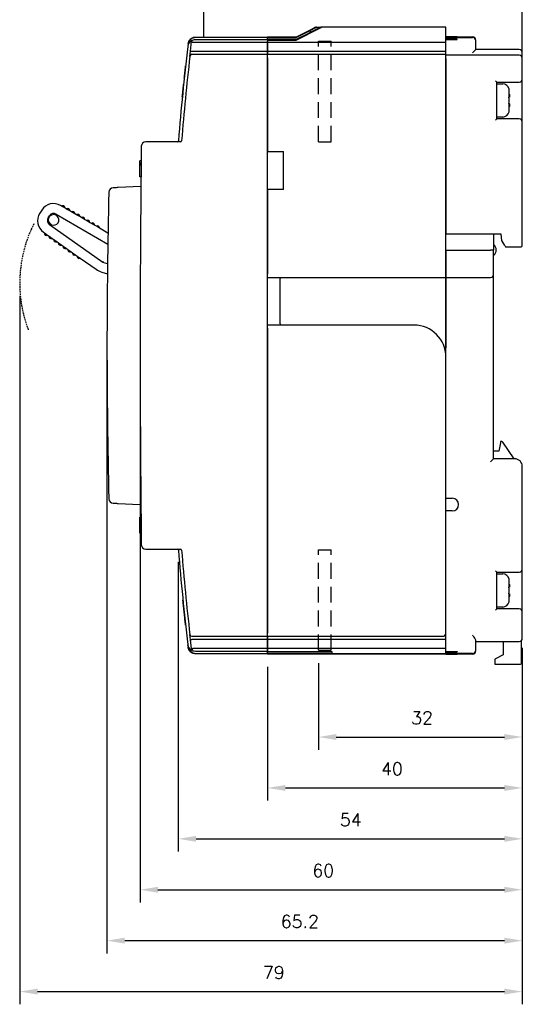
# Model space of a CAD drawing. Extents: x -417 to 993, y -1918 to 617.
# Tile 23 of 25: x 634 to 713, y 379 to 534. Entities that reach past the tile are written whole.
import ezdxf

# ---------------------------------------------------------------- set-up
doc = ezdxf.new("R2010")
doc.units = 0
doc.header["$MEASUREMENT"] = 0
doc.linetypes.add('HIDDEN', pattern=[0.375, 0.25, -0.125])
doc.layers.get('0').update_dxf_attribs({"linetype": 'CONTINUOUS'})
doc.layers.add('Busbar', color=5, linetype='HIDDEN')
doc.layers.add('di', color=3, linetype='CONTINUOUS')
doc.styles.add('KIM', font='ROMANS.shx', dxfattribs={"height": 5, "bigfont": 'GSG1.shx'})
doc.styles.get("Standard").update_dxf_attribs({"font": 'romans.shx', "height": 2, "bigfont": 'hgs.shx'})
doc.dimstyles.new('STANDARD$0', dxfattribs={"dimtxt": 5, "dimasz": 5, "dimexe": 1, "dimexo": 2, "dimgap": 2, "dimtad": 1, "dimdec": 4, "dimzin": 12, "dimdsep": 46, "dimtxsty": 'KIM', "dimcen": -1, "dimdle": 0.1, "dimadec": 0, "dimazin": 0, "dimtfac": 1, "dimtdec": 4, "dimtmove": 0, "dimatfit": 3, "dimfxl": 0, "dimtolj": 1, "dimtzin": 0, "dimarcsym": 0})

# ---------------------------------------------------------------- blocks, each defined once
blk = doc.blocks.new('*D1075')
at = {"layer": 'di'}
for p, q in [((713.24, 435.39), (713.24, 419.37)), ((681.24, 432.99), (681.24, 419.37)), ((684.04, 421.37), (710.44, 421.37))]:
    blk.add_line(p, q, dxfattribs=at)
for points in [[(684.04, 421.83), (684.04, 420.9), (681.24, 421.37)], [(710.44, 421.83), (710.44, 420.9), (713.24, 421.37)]]:
    blk.add_solid(points, dxfattribs=at)
at = {"layer": 'di', "insert": (697.5, 424.37), "char_height": 2, "attachment_point": 5}
blk.add_mtext('\\A1;32', dxfattribs=at)
blk = doc.blocks.new('*D1076')
at = {"layer": 'di'}
for p, q in [((659.24, 448.89), (659.24, 403.37)), ((713.24, 434.89), (713.24, 403.37)), ((662.04, 405.37), (710.44, 405.37))]:
    blk.add_line(p, q, dxfattribs=at)
for points in [[(662.04, 405.83), (662.04, 404.9), (659.24, 405.37)], [(710.44, 405.83), (710.44, 404.9), (713.24, 405.37)]]:
    blk.add_solid(points, dxfattribs=at)
at = {"layer": 'di', "insert": (686.31, 408.37), "char_height": 2, "attachment_point": 5}
blk.add_mtext('\\A1;54', dxfattribs=at)
blk = doc.blocks.new('*D1077')
at = {"layer": 'di'}
for p, q in [((648.04, 480.89), (648.04, 387.37)), ((713.24, 434.39), (713.24, 387.37)), ((650.84, 389.37), (710.44, 389.37))]:
    blk.add_line(p, q, dxfattribs=at)
for points in [[(650.84, 389.83), (650.84, 388.9), (648.04, 389.37)], [(710.44, 389.83), (710.44, 388.9), (713.24, 389.37)]]:
    blk.add_solid(points, dxfattribs=at)
at = {"layer": 'di', "insert": (678.32, 392.37), "char_height": 2, "attachment_point": 5}
blk.add_mtext('\\A1;65.2', dxfattribs=at)
blk = doc.blocks.new('*D1078')
at = {"layer": 'di'}
for p, q in [((653.24, 480.89), (653.24, 395.37)), ((713.24, 433.89), (713.24, 395.37)), ((656.04, 397.37), (710.44, 397.37))]:
    blk.add_line(p, q, dxfattribs=at)
for points in [[(656.04, 397.83), (656.04, 396.9), (653.24, 397.37)], [(710.44, 397.83), (710.44, 396.9), (713.24, 397.37)]]:
    blk.add_solid(points, dxfattribs=at)
at = {"layer": 'di', "insert": (681.99, 400.37), "char_height": 2, "attachment_point": 5}
blk.add_mtext('\\A1;60', dxfattribs=at)
blk = doc.blocks.new('*D1079')
at = {"layer": 'di'}
for p, q in [((673.24, 432.41), (673.24, 411.37)), ((713.24, 432.41), (713.24, 411.37)), ((676.04, 413.37), (710.44, 413.37))]:
    blk.add_line(p, q, dxfattribs=at)
for points in [[(676.04, 413.83), (676.04, 412.9), (673.24, 413.37)], [(710.44, 413.83), (710.44, 412.9), (713.24, 413.37)]]:
    blk.add_solid(points, dxfattribs=at)
at = {"layer": 'di', "insert": (692.78, 416.37), "char_height": 2, "attachment_point": 5}
blk.add_mtext('\\A1;40', dxfattribs=at)
blk = doc.blocks.new('*D1080')
at = {"layer": 'di'}
for p, q in [((634.34, 490.69), (634.34, 379.37)), ((713.24, 427.91), (713.24, 379.37)), ((637.14, 381.37), (710.44, 381.37))]:
    blk.add_line(p, q, dxfattribs=at)
for points in [[(637.14, 381.83), (637.14, 380.9), (634.34, 381.37)], [(710.44, 381.83), (710.44, 380.9), (713.24, 381.37)]]:
    blk.add_solid(points, dxfattribs=at)
at = {"layer": 'di', "insert": (674.23, 384.37), "char_height": 2, "attachment_point": 5}
blk.add_mtext('\\A1;79', dxfattribs=at)

msp = doc.modelspace()

# ---------------------------------------------------------------- linework, layer by layer
for p, q in [((680.48, 532.694), (677.74, 531.324)), ((677.74, 531.345), (680.438, 532.694)), ((679.94, 532.466), (677.74, 531.366)), ((677.74, 531.292), (679.94, 532.392)), ((677.742, 530.894), (681.34, 532.694)), ((681.587, 532.894), (679.94, 532.07)), ((679.94, 532.391), (680.946, 532.894)), ((680.795, 532.894), (679.94, 532.466)), ((679.94, 532.466), (679.94, 532.466)), ((679.94, 532.392), (679.94, 532.391)), ((679.94, 532.391), (679.94, 532.07)), ((680.946, 532.894), (681.536, 532.894)), ((701.24, 532.894), (681.729, 532.894)), ((701.24, 532.694), (701.24, 532.894)), ((701.24, 530.494), (701.24, 532.694)), ((661.146, 529.158), (661.333, 530.732)), ((661.389, 531.198), (661.389, 531.198)), ((661.924, 530.978), (673.24, 530.978)), ((661.924, 530.978), (661.924, 530.978)), ((661.964, 531.322), (673.24, 531.322)), ((661.97, 531.368), (673.24, 531.368)), ((670.24, 530.958), (673.24, 530.958)), ((670.24, 530.937), (670.24, 530.958)), ((673.24, 530.937), (670.24, 530.937)), ((677.74, 531.366), (673.24, 531.366)), ((673.24, 531.366), (673.24, 531.345)), ((677.74, 531.345), (673.24, 531.345)), ((673.24, 531.345), (673.24, 531.324)), ((677.74, 531.324), (673.24, 531.324)), ((673.24, 531.324), (673.24, 531.292)), ((673.24, 531.322), (673.24, 531.287)), ((673.24, 531.292), (677.74, 531.292)), ((673.24, 531.087), (673.24, 531.287)), ((673.24, 530.978), (673.24, 531.087)), ((673.24, 530.978), (673.24, 530.958)), ((673.24, 530.978), (673.24, 530.978)), ((677.741, 530.968), (673.24, 530.968)), ((673.24, 530.968), (673.24, 530.894)), ((673.24, 530.894), (677.742, 530.894)), ((673.24, 530.894), (673.24, 530.494)), ((673.24, 530.494), (673.24, 530.699)), ((679.94, 532.07), (679.94, 532.067)), ((701.24, 531.393), (702.34, 531.393)), ((702.34, 531.392), (701.24, 531.392)), ((701.24, 531.388), (702.34, 531.388)), ((702.54, 531.382), (701.24, 531.382)), ((701.24, 531.374), (702.54, 531.374)), ((701.24, 531.304), (705.44, 531.304)), ((702.34, 531.265), (701.24, 531.265)), ((701.24, 531.241), (702.34, 531.241)), ((702.34, 531.217), (701.24, 531.217)), ((701.24, 531.189), (702.34, 531.189)), ((702.34, 531.161), (701.24, 531.161)), ((701.24, 531.13), (702.34, 531.13)), ((702.34, 531.098), (701.24, 531.098)), ((701.24, 531.062), (702.34, 531.062)), ((702.54, 531.027), (701.24, 531.027)), ((701.24, 530.987), (702.54, 530.987)), ((703.04, 531.394), (705.44, 531.394)), ((703.04, 531.394), (703.04, 531.394)), ((703.04, 531.39), (703.04, 531.39)), ((703.04, 531.377), (703.04, 531.38)), ((703.04, 531.252), (703.04, 531.255)), ((703.04, 531.202), (703.04, 531.205)), ((703.04, 531.144), (703.04, 531.148)), ((703.04, 531.078), (703.04, 531.083)), ((703.04, 531), (703.04, 531.015)), ((705.94, 530.854), (705.94, 530.894)), ((705.94, 530.804), (705.94, 530.854)), ((705.94, 530.408), (705.94, 530.804)), ((660.769, 530.229), (660.732, 529.918)), ((660.778, 530.303), (660.77, 530.243)), ((661.05, 528.328), (661.146, 529.158)), ((673.24, 530.494), (661.515, 530.494)), ((673.24, 529.094), (673.24, 530.494)), ((701.24, 530.494), (673.24, 530.494)), ((673.24, 530.494), (673.24, 529.094)), ((701.24, 529.094), (701.24, 530.494)), ((705.44, 528.894), (705.94, 529.394)), ((705.94, 529.394), (705.94, 530.408)), ((712.74, 529.394), (705.94, 529.394)), ((661.34, 529.094), (661.349, 529.094)), ((673.24, 529.094), (661.349, 529.094)), ((673.24, 528.594), (661.751, 528.594)), ((673.24, 528.594), (673.24, 529.094)), ((701.24, 529.094), (673.24, 529.094)), ((673.24, 529.094), (673.24, 528.594)), ((673.24, 528.294), (673.24, 528.594)), ((701.24, 528.594), (673.24, 528.594)), ((673.24, 437.494), (673.24, 528.294)), ((673.24, 528.094), (673.24, 513.394)), ((701.24, 528.594), (701.24, 529.094)), ((701.24, 528.094), (701.24, 528.594)), ((712.74, 528.494), (701.24, 528.494)), ((701.24, 494.094), (701.24, 528.094)), ((701.24, 527.994), (701.24, 500.394)), ((713.24, 528.694), (713.24, 528.894)), ((713.24, 527.994), (713.24, 528.694)), ((713.24, 524.794), (713.24, 527.994)), ((713.24, 517.994), (713.24, 524.794)), ((709.24, 524.294), (709.04, 524.494)), ((709.24, 518.494), (709.24, 524.294)), ((709.24, 524.294), (712.74, 524.294)), ((709.24, 523.994), (710.182, 523.994)), ((711.145, 523.194), (711.162, 523.194)), ((711.181, 521.894), (711.181, 522.964)), ((711.181, 519.824), (711.181, 520.894)), ((709.04, 518.294), (709.24, 518.494)), ((710.182, 518.794), (709.24, 518.794)), ((712.74, 518.494), (709.24, 518.494)), ((713.24, 498.594), (713.24, 517.994)), ((659.557, 514.894), (654.129, 514.894)), ((673.24, 513.394), (675.74, 513.394)), ((675.74, 507.394), (675.74, 513.394)), ((653.176, 509.458), (653.195, 511.245)), ((653.395, 511.253), (653.195, 511.253)), ((653.397, 511.413), (653.197, 511.413)), ((653.398, 511.528), (653.198, 511.528)), ((653.201, 511.798), (653.202, 511.894)), ((653.402, 511.894), (653.202, 511.894)), ((653.175, 509.394), (653.176, 509.458)), ((653.375, 509.394), (653.175, 509.394)), ((653.376, 509.458), (653.176, 509.458)), ((653.36, 507.894), (649.795, 507.707)), ((675.74, 507.394), (673.24, 507.394)), ((673.24, 507.394), (673.24, 494.094)), ((640.924, 504.79), (640.753, 504.89)), ((640.924, 504.79), (640.974, 504.819)), ((641.423, 504.5), (640.924, 504.79)), ((641.423, 504.558), (641.423, 504.5)), ((641.702, 504.338), (641.423, 504.5)), ((637.795, 504.177), (637.477, 503.682)), ((638.791, 502.953), (639.005, 503.286)), ((640.081, 503.545), (648.167, 498.84)), ((641.702, 504.338), (641.752, 504.366)), ((642.201, 504.047), (641.702, 504.338)), ((642.201, 504.105), (642.201, 504.047)), ((642.48, 503.885), (642.201, 504.047)), ((642.48, 503.885), (642.53, 503.914)), ((642.979, 503.595), (642.48, 503.885)), ((642.979, 503.652), (642.979, 503.595)), ((643.258, 503.432), (642.979, 503.595)), ((643.258, 503.432), (643.308, 503.461)), ((643.757, 503.142), (643.258, 503.432)), ((643.757, 503.2), (643.757, 503.142)), ((644.036, 502.98), (643.757, 503.142)), ((644.036, 502.98), (644.086, 503.008)), ((644.535, 502.689), (644.036, 502.98)), ((647.402, 495.943), (639.003, 501.867)), ((644.535, 502.747), (644.535, 502.689)), ((644.814, 502.527), (644.535, 502.689)), ((644.814, 502.527), (644.864, 502.556)), ((645.313, 502.237), (644.814, 502.527)), ((645.313, 502.294), (645.313, 502.237)), ((645.591, 502.074), (645.313, 502.237)), ((645.591, 502.074), (645.642, 502.103)), ((646.09, 501.784), (645.591, 502.074)), ((646.091, 501.842), (646.09, 501.784)), ((646.369, 501.622), (646.09, 501.784)), ((646.369, 501.622), (646.419, 501.65)), ((646.868, 501.331), (646.369, 501.622)), ((646.868, 501.389), (646.868, 501.331)), ((648.196, 500.559), (646.868, 501.331)), ((638.061, 500.696), (638.223, 500.582)), ((638.217, 500.524), (638.223, 500.582)), ((638.223, 500.582), (638.694, 500.249)), ((638.694, 500.249), (638.642, 500.225)), ((638.694, 500.249), (638.958, 500.063)), ((638.953, 500.006), (638.958, 500.063)), ((638.958, 500.063), (639.43, 499.73)), ((709.94, 500.394), (701.24, 500.394)), ((708.74, 500.394), (708.74, 497.894)), ((710.04, 499.394), (709.94, 500.394)), ((639.43, 499.73), (639.378, 499.706)), ((639.43, 499.73), (639.694, 499.544)), ((639.688, 499.487), (639.694, 499.544)), ((639.694, 499.544), (640.165, 499.211)), ((640.165, 499.211), (640.113, 499.187)), ((640.165, 499.211), (640.429, 499.026)), ((640.424, 498.968), (640.429, 499.026)), ((640.429, 499.026), (640.901, 498.693)), ((640.901, 498.693), (640.848, 498.669)), ((640.901, 498.693), (641.165, 498.507)), ((641.159, 498.449), (641.165, 498.507)), ((641.165, 498.507), (641.636, 498.174)), ((710.502, 498.594), (710.04, 499.394)), ((710.502, 498.594), (710.618, 498.394)), ((710.618, 498.394), (712.74, 498.394)), ((712.74, 498.394), (713.04, 498.394)), ((641.636, 498.174), (641.584, 498.15)), ((641.636, 498.174), (641.9, 497.988)), ((641.895, 497.931), (641.9, 497.988)), ((641.9, 497.988), (642.372, 497.655)), ((642.372, 497.655), (642.319, 497.631)), ((642.372, 497.655), (642.635, 497.469)), ((642.63, 497.412), (642.635, 497.469)), ((642.635, 497.469), (643.107, 497.137)), ((643.107, 497.137), (643.055, 497.112)), ((643.107, 497.137), (643.371, 496.951)), ((643.366, 496.893), (643.371, 496.951)), ((643.371, 496.951), (643.843, 496.618)), ((701.24, 497.894), (708.24, 497.894)), ((701.24, 497.894), (701.24, 494.094)), ((708.74, 497.894), (708.24, 497.894)), ((708.74, 494.094), (708.74, 497.894)), ((643.843, 496.618), (643.79, 496.594)), ((643.843, 496.618), (646.332, 494.862)), ((647.402, 495.943), (647.489, 496.126)), ((648.123, 495.734), (647.402, 495.943)), ((647.224, 494.433), (648.104, 494.177)), ((673.24, 493.594), (701.24, 493.594)), ((675.24, 493.594), (675.24, 493.394)), ((701.24, 494.094), (701.24, 493.594)), ((701.24, 493.594), (701.24, 494.094)), ((701.24, 493.594), (708.24, 493.594)), ((701.24, 493.594), (701.24, 493.394)), ((701.24, 493.394), (701.24, 493.594)), ((708.74, 493.394), (708.74, 494.094)), ((675.24, 486.294), (675.24, 493.394)), ((701.24, 481.094), (701.24, 493.394)), ((701.24, 493.394), (701.24, 482.522)), ((708.74, 465.094), (708.74, 493.394)), ((696.24, 486.094), (673.24, 486.094)), ((675.24, 486.294), (675.24, 486.094)), ((673.24, 485.594), (673.24, 437.694)), ((701.24, 437.694), (701.24, 481.094)), ((709.8, 467.594), (709.54, 466.294)), ((709.84, 467.794), (709.8, 467.594)), ((710.033, 467.794), (709.84, 467.794)), ((711.94, 465.094), (710.2, 467.705)), ((709.54, 466.294), (708.74, 466.294)), ((708.24, 464.594), (708.74, 465.094)), ((712.04, 465.094), (708.74, 465.094)), ((713.24, 447.794), (713.24, 463.894)), ((649.795, 458.081), (653.173, 457.904)), ((701.24, 458.894), (702.24, 458.894)), ((702.24, 456.894), (701.24, 456.894)), ((653.38, 455.958), (653.18, 455.958)), ((653.38, 455.894), (653.18, 455.894)), ((653.181, 455.798), (653.18, 455.894)), ((653.383, 455.685), (653.183, 455.685)), ((653.389, 455.092), (653.189, 455.092)), ((653.191, 454.905), (653.189, 455.057)), ((653.389, 455.055), (653.189, 455.055)), ((653.191, 454.877), (653.189, 455.055)), ((653.391, 454.877), (653.191, 454.877)), ((653.193, 454.681), (653.191, 454.877)), ((653.195, 454.532), (653.192, 454.779)), ((653.196, 454.419), (653.193, 454.681)), ((653.198, 454.28), (653.195, 454.532)), ((653.201, 454.01), (653.196, 454.419)), ((653.204, 453.685), (653.2, 454.067)), ((653.204, 453.688), (653.2, 454.025)), ((653.401, 454.01), (653.201, 454.01)), ((653.406, 453.529), (653.206, 453.529)), ((653.407, 453.458), (653.207, 453.458)), ((653.208, 453.394), (653.207, 453.458)), ((653.408, 453.394), (653.208, 453.394)), ((653.408, 453.33), (653.208, 453.33)), ((654.129, 450.894), (659.557, 450.894)), ((709.24, 447.294), (709.04, 447.494)), ((709.24, 441.494), (709.24, 447.294)), ((709.24, 447.294), (712.74, 447.294)), ((713.24, 440.994), (713.24, 447.794)), ((709.24, 446.994), (710.182, 446.994)), ((711.145, 446.194), (711.162, 446.194)), ((711.181, 444.894), (711.181, 445.964)), ((711.181, 442.824), (711.181, 443.894)), ((709.04, 441.294), (709.24, 441.494)), ((710.182, 441.794), (709.24, 441.794)), ((712.74, 441.494), (709.24, 441.494)), ((713.24, 437.394), (713.24, 440.994)), ((661.146, 436.63), (661.05, 437.46)), ((661.312, 435.229), (661.146, 436.63)), ((661.349, 436.694), (661.34, 436.693)), ((673.24, 436.694), (661.349, 436.694)), ((661.751, 437.194), (673.24, 437.194)), ((673.24, 437.194), (673.24, 437.494)), ((673.24, 437.194), (673.24, 436.694)), ((673.24, 437.194), (700.74, 437.194)), ((673.24, 436.694), (673.24, 437.194)), ((673.24, 436.694), (673.24, 435.294)), ((701.24, 436.694), (673.24, 436.694)), ((673.24, 435.294), (673.24, 436.694)), ((701.24, 436.694), (701.24, 437.694)), ((701.24, 436.694), (701.24, 437.694)), ((701.24, 435.294), (701.24, 436.694)), ((705.94, 435.38), (705.94, 436.528)), ((705.94, 436.394), (712.74, 436.394)), ((710.24, 436.394), (710.24, 434.294)), ((713.14, 432.994), (713.14, 436.594)), ((713.24, 436.894), (713.24, 437.394)), ((660.732, 435.869), (660.769, 435.558)), ((660.77, 435.545), (660.778, 435.484)), ((661.335, 435.038), (661.335, 435.038)), ((661.505, 435.293), (661.515, 435.294)), ((673.24, 435.294), (661.515, 435.294)), ((673.24, 434.81), (661.924, 434.81)), ((661.924, 434.81), (661.924, 434.81)), ((673.24, 435.294), (673.24, 435.088)), ((701.24, 435.294), (673.24, 435.294)), ((673.24, 435.088), (673.24, 435.294)), ((673.24, 434.888), (673.24, 435.088)), ((673.24, 435.088), (673.24, 434.888)), ((673.24, 434.81), (673.24, 434.888)), ((673.24, 434.888), (673.24, 434.817)), ((673.24, 434.817), (683.34, 434.817)), ((673.24, 434.81), (673.24, 434.81)), ((673.24, 434.7), (673.24, 434.81)), ((683.34, 434.817), (683.34, 434.496)), ((701.24, 435.088), (701.24, 435.294)), ((701.24, 434.888), (701.24, 435.088)), ((701.24, 434.466), (701.24, 434.888)), ((701.24, 434.793), (702.54, 434.793)), ((703.04, 434.781), (703.04, 434.766)), ((705.94, 434.982), (705.94, 435.38)), ((705.94, 434.933), (705.94, 434.982)), ((705.94, 434.894), (705.94, 434.933)), ((661.389, 434.59), (661.389, 434.59)), ((673.24, 434.466), (661.964, 434.466)), ((673.24, 434.419), (661.97, 434.419)), ((673.24, 434.5), (673.24, 434.7)), ((673.24, 434.466), (673.24, 434.5)), ((683.34, 434.496), (673.24, 434.496)), ((673.24, 434.496), (673.24, 434.466)), ((673.24, 434.441), (673.24, 434.466)), ((701.24, 434.466), (673.24, 434.466)), ((673.24, 434.466), (673.24, 434.441)), ((673.24, 434.419), (673.24, 434.441)), ((673.24, 434.441), (673.24, 434.421)), ((673.24, 434.421), (683.34, 434.421)), ((683.34, 434.421), (683.34, 434.394)), ((701.24, 434.394), (683.34, 434.394)), ((702.54, 434.754), (701.24, 434.754)), ((701.24, 434.72), (702.34, 434.72)), ((702.34, 434.684), (701.24, 434.684)), ((701.24, 434.653), (702.34, 434.653)), ((702.34, 434.622), (701.24, 434.622)), ((701.24, 434.595), (702.34, 434.595)), ((702.34, 434.567), (701.24, 434.567)), ((701.24, 434.544), (702.34, 434.544)), ((702.34, 434.52), (701.24, 434.52)), ((705.44, 434.482), (701.24, 434.482)), ((701.24, 434.441), (701.24, 434.466)), ((701.24, 434.394), (701.24, 434.441)), ((701.24, 434.413), (702.54, 434.413)), ((702.54, 434.405), (701.24, 434.405)), ((701.24, 434.4), (702.34, 434.4)), ((702.34, 434.396), (701.24, 434.396)), ((701.24, 434.394), (702.34, 434.394)), ((703.04, 434.704), (703.04, 434.7)), ((703.04, 434.639), (703.04, 434.636)), ((703.04, 434.583), (703.04, 434.579)), ((703.04, 434.533), (703.04, 434.53)), ((703.04, 434.41), (703.04, 434.407)), ((703.04, 434.398), (703.04, 434.397)), ((705.44, 434.394), (703.04, 434.394)), ((703.04, 434.394), (703.04, 434.394)), ((710.24, 434.294), (708.94, 433.594)), ((708.94, 433.594), (708.94, 432.994)), ((708.94, 432.994), (708.94, 432.794)), ((708.94, 432.794), (712.94, 432.794))]:
    msp.add_line(p, q)
at = {"linetype": 'HIDDEN', "ltscale": 10}
for p, q in [((681.24, 514.894), (681.24, 530.694)), ((681.24, 530.694), (683.24, 530.694)), ((683.24, 514.894), (683.24, 530.694)), ((681.24, 514.894), (683.24, 514.894)), ((681.24, 434.994), (681.24, 450.794)), ((681.24, 450.794), (683.24, 450.794)), ((683.24, 434.994), (683.24, 450.794)), ((681.24, 434.994), (683.24, 434.994))]:
    msp.add_line(p, q, dxfattribs=at)
at = {"flags": 128}
for points in [[(679.94, 532.067), (679.77, 531.982), (677.741, 530.968)], [(653.195, 511.253), (653.195, 511.273), (653.195, 511.293), (653.195, 511.313), (653.196, 511.333), (653.196, 511.353), (653.196, 511.373), (653.196, 511.393), (653.197, 511.413)], [(653.2, 454.067), (653.2, 454.091), (653.199, 454.115), (653.199, 454.139), (653.199, 454.163), (653.199, 454.187), (653.198, 454.211), (653.198, 454.235), (653.198, 454.259)], [(653.207, 453.458), (653.206, 453.534), (653.205, 453.61), (653.204, 453.686), (653.203, 453.762), (653.203, 453.838), (653.202, 453.915), (653.201, 453.991), (653.2, 454.067)], [(653.207, 453.458), (653.206, 453.498), (653.206, 453.529)], [(661.312, 435.229), (661.315, 435.205), (661.318, 435.181), (661.32, 435.157), (661.323, 435.133), (661.326, 435.109), (661.329, 435.085), (661.332, 435.061), (661.335, 435.038)]]:
    msp.add_lwpolyline(points, dxfattribs=at)
for centre, radius, start, end in [((705.44, 530.894), 0.5, 360, 90), ((705.44, 530.804), 0.5, 0.00203, 90.00203), ((1057.958, 482.894), 400, 173.25264, 175.38501), ((712.74, 528.894), 0.5, 0, 90), ((1057.958, 482.894), 399.5, 173.46977, 175.37922), ((661.348, 528.294), 0.3, 90, 173.46977), ((662.24, 528.394), 1, 160.54212, 169.27927), ((712.74, 527.994), 0.5, 0, 90), ((712.74, 524.794), 0.5, 270, 0), ((710.182, 522.994), 1, 11.5457, 90), ((710.182, 519.794), 1, 270, 348.4624), ((712.74, 517.994), 0.5, 0, 90), ((3253.24, 482.894), 2600, 179.310045, 180.689955), ((654.129, 514.194), 0.7, 90, 179.31004), ((659.056, 515.094), 0.2, 270, 355.38501), ((659.557, 515.094), 0.2, 270, 355.37922), ((649.03, 506.966), 0.7, 93, 178.61995), ((1648.24, 482.894), 1000.2, 178.619947, 181.380053), ((639.646, 502.989), 2.2, 59.80354, 147.30354), ((641.123, 504.559), 0.3, 359.80354, 119.80354), ((641.901, 504.106), 0.3, 359.80354, 119.80354), ((639.329, 502.494), 2.2, 147.30354, 234.80354), ((639.465, 502.52), 0.8, 147.30354, 234.80354), ((639.656, 502.633), 0.825, 163.11483, 228.3151), ((639.656, 502.633), 0.825, 131.49225, 163.11483), ((639.679, 502.854), 0.8, 59.80354, 147.30354), ((639.656, 502.633), 0.825, 66.29198, 131.49225), ((639.656, 502.633), 0.825, 248.24479, 46.3623), ((639.656, 502.633), 0.825, 46.3623, 66.29198), ((642.679, 503.653), 0.3, 359.80354, 119.80354), ((643.457, 503.201), 0.3, 359.80354, 119.80354), ((644.235, 502.748), 0.3, 359.80354, 119.80354), ((639.656, 502.633), 0.825, 228.3151, 248.24479), ((645.013, 502.295), 0.3, 359.80354, 119.80354), ((645.791, 501.843), 0.3, 359.80354, 119.80354), ((646.568, 501.39), 0.3, 359.80354, 119.80354), ((638.516, 500.497), 0.3, 174.80354, 294.80354), ((639.252, 499.978), 0.3, 174.80354, 294.80354), ((639.987, 499.46), 0.3, 174.80354, 294.80354), ((640.723, 498.941), 0.3, 174.80354, 294.80354), ((641.458, 498.422), 0.3, 174.80354, 294.80354), ((708.14, 497.894), 1, 306.8699, 53.1301), ((713.04, 498.594), 0.2, 270, 0), ((642.194, 497.903), 0.3, 174.80354, 294.80354), ((642.929, 497.385), 0.3, 174.80354, 294.80354), ((643.664, 496.866), 0.3, 174.80354, 294.80354), ((648.061, 497.314), 3, 234.80354, 253.80354), ((708.24, 494.094), 0.5, 270, 0), ((696.24, 481.094), 5, 0, 90), ((710.033, 467.594), 0.2, 33.69007, 90), ((712.04, 463.894), 1.2, 0, 90), ((649.03, 458.822), 0.7, 181.38005, 267), ((702.24, 457.894), 1, 270, 90), ((653.162, 457.704), 0.2, 0.55507, 87), ((654.129, 451.594), 0.7, 180.68996, 270), ((659.056, 450.694), 0.2, 4.61499, 90), ((1057.958, 482.894), 400, 184.61499, 186.74736), ((659.557, 450.694), 0.2, 4.62078, 90), ((1057.958, 482.894), 399.5, 184.62078, 186.53023), ((712.74, 447.794), 0.5, 270, 0), ((710.182, 445.994), 1, 11.5457, 90), ((710.182, 442.794), 1, 270, 348.4624), ((712.74, 440.994), 0.5, 0, 90), ((661.348, 437.494), 0.3, 186.53023, 270), ((700.74, 437.694), 0.5, 270, 0), ((712.74, 436.894), 0.5, 270, 0), ((705.44, 434.982), 0.5, 269.99804, 359.99804), ((705.44, 434.894), 0.5, 270, 0), ((712.94, 432.994), 0.2, 270, 0)]:
    msp.add_arc(centre, radius, start, end)
for points, knots in [([(680.835, 532.894), (680.834, 532.893), (680.832, 532.892), (680.811, 532.881), (680.76, 532.855), (680.635, 532.792), (680.518, 532.734), (680.438, 532.694)], [0, 0, 0, 0, 0.0617393, 0.1374187, 0.2571421, 0.490086, 1, 1, 1, 1]), ([(680.48, 532.694), (680.574, 532.741), (680.689, 532.798), (680.809, 532.858), (680.852, 532.878), (680.876, 532.89), (680.883, 532.894), (680.884, 532.894), (680.884, 532.894)], [0, 0, 0, 0, 0.5878361, 0.7186584, 0.8502202, 0.9230325, 0.9850937, 1, 1, 1, 1]), ([(680.946, 532.894), (680.928, 532.894), (680.907, 532.894), (680.888, 532.894), (680.884, 532.894)], [0, 0, 0, 0, 0.8027997, 1, 1, 1, 1]), ([(681.729, 532.894), (681.729, 532.893), (681.728, 532.892), (681.712, 532.883), (681.673, 532.863), (681.577, 532.813), (681.458, 532.753), (681.368, 532.708), (681.34, 532.694)], [0, 0, 0, 0, 0.0609964, 0.1217096, 0.2257811, 0.4178916, 0.8209328, 1, 1, 1, 1]), ([(681.729, 532.894), (681.693, 532.894), (681.645, 532.894), (681.599, 532.894), (681.587, 532.894)], [0, 0, 0, 0, 0.7388273, 1, 1, 1, 1]), ([(661.339, 530.787), (661.333, 530.784), (661.213, 530.719), (661.028, 530.575), (660.854, 530.316), (660.764, 530.096), (660.74, 529.96), (660.729, 529.89)], [0, 0, 0, 0, 0.0226075, 0.4218194, 0.6727189, 0.832206, 1, 1, 1, 1]), ([(661.96, 531.287), (661.825, 531.274), (661.556, 531.247), (661.196, 531.041), (660.924, 530.736), (660.801, 530.443), (660.775, 530.27), (660.769, 530.229)], [0, 0, 0, 0, 0.2322286, 0.4644554, 0.6966909, 0.9289436, 1, 1, 1, 1]), ([(660.77, 530.243), (660.783, 530.314), (660.809, 530.468), (660.917, 530.713), (661.107, 530.973), (661.285, 531.092), (661.384, 531.158)], [0, 0, 0, 0, 0.1697584, 0.3677023, 0.647795, 1, 1, 1, 1]), ([(661.39, 531.209), (661.288, 531.142), (661.109, 531.025), (660.921, 530.765), (660.816, 530.526), (660.79, 530.374), (660.778, 530.303)], [0, 0, 0, 0, 0.3634057, 0.6362018, 0.8312721, 1, 1, 1, 1]), ([(660.822, 530.223), (660.829, 530.251), (660.871, 530.409), (661.072, 530.647), (661.4, 530.884), (661.707, 530.971), (661.882, 530.976), (661.924, 530.978)], [0, 0, 0, 0, 0.0604778, 0.3446124, 0.6287148, 0.9127394, 1, 1, 1, 1]), ([(661.321, 531.158), (661.366, 531.192), (661.518, 531.308), (661.755, 531.36), (661.929, 531.367), (661.97, 531.368)], [0, 0, 0, 0, 0.2428148, 0.8229984, 1, 1, 1, 1]), ([(661.335, 530.75), (661.335, 530.748), (661.334, 530.745), (661.333, 530.735), (661.333, 530.732)], [0, 0, 0, 0, 0.7773711, 1, 1, 1, 1]), ([(661.418, 530.567), (661.409, 530.583), (661.388, 530.616), (661.357, 530.661), (661.335, 530.702), (661.333, 530.722), (661.333, 530.732)], [0, 0, 0, 0, 0.2267651, 0.487635, 0.7437451, 1, 1, 1, 1]), ([(661.339, 530.787), (661.339, 530.783), (661.337, 530.771), (661.336, 530.758), (661.335, 530.75)], [0, 0, 0, 0, 0.3483758, 1, 1, 1, 1]), ([(661.386, 531.173), (661.446, 531.203), (661.626, 531.293), (661.829, 531.31), (661.964, 531.322)], [0, 0, 0, 0, 0.3299839, 1, 1, 1, 1]), ([(661.39, 531.209), (661.39, 531.208), (661.39, 531.204), (661.389, 531.2), (661.389, 531.198)], [0, 0, 0, 0, 0.3531161, 1, 1, 1, 1]), ([(677.74, 531.366), (677.74, 531.363), (677.74, 531.356), (677.74, 531.349), (677.74, 531.345)], [0, 0, 0, 0, 0.482143, 1, 1, 1, 1]), ([(677.74, 531.324), (677.74, 531.319), (677.74, 531.309), (677.74, 531.298), (677.74, 531.292)], [0, 0, 0, 0, 0.5178574, 1, 1, 1, 1]), ([(677.741, 530.968), (677.741, 530.956), (677.742, 530.932), (677.742, 530.907), (677.742, 530.894)], [0, 0, 0, 0, 0.4821433, 1, 1, 1, 1]), ([(702.34, 531.393), (702.394, 531.393), (702.527, 531.393), (702.725, 531.394), (702.901, 531.394), (703.018, 531.394), (703.033, 531.394), (703.04, 531.394)], [0, 0, 0, 0, 0.148064, 0.3627469, 0.5774299, 0.792113, 1, 1, 1, 1]), ([(703.04, 531.39), (703.032, 531.39), (703.017, 531.391), (702.896, 531.391), (702.719, 531.391), (702.522, 531.392), (702.392, 531.392), (702.34, 531.392)], [0, 0, 0, 0, 0.2146945, 0.429389, 0.6440831, 0.8587768, 1, 1, 1, 1]), ([(702.34, 531.388), (702.394, 531.388), (702.527, 531.388), (702.725, 531.388), (702.901, 531.388), (703.018, 531.389), (703.033, 531.389), (703.04, 531.39)], [0, 0, 0, 0, 0.1480637, 0.3627453, 0.5774275, 0.7921105, 1, 1, 1, 1]), ([(703.04, 531.255), (703.032, 531.256), (703.017, 531.259), (702.896, 531.262), (702.719, 531.264), (702.522, 531.265), (702.392, 531.265), (702.34, 531.265)], [0, 0, 0, 0, 0.2147226, 0.4294456, 0.6441573, 0.8588473, 1, 1, 1, 1]), ([(702.34, 531.241), (702.394, 531.241), (702.527, 531.242), (702.725, 531.243), (702.901, 531.245), (703.018, 531.249), (703.033, 531.251), (703.04, 531.252)], [0, 0, 0, 0, 0.1480499, 0.3626953, 0.5773519, 0.7920315, 1, 1, 1, 1]), ([(703.04, 531.205), (703.032, 531.207), (703.017, 531.209), (702.896, 531.213), (702.719, 531.216), (702.522, 531.217), (702.392, 531.217), (702.34, 531.217)], [0, 0, 0, 0, 0.2147331, 0.4294667, 0.6441851, 0.8588737, 1, 1, 1, 1]), ([(702.34, 531.189), (702.394, 531.189), (702.527, 531.19), (702.725, 531.191), (702.901, 531.194), (703.018, 531.198), (703.033, 531.2), (703.04, 531.202)], [0, 0, 0, 0, 0.1480446, 0.3626771, 0.5773246, 0.7920028, 1, 1, 1, 1]), ([(703.04, 531.148), (703.032, 531.149), (703.017, 531.152), (702.896, 531.157), (702.719, 531.16), (702.522, 531.161), (702.392, 531.161), (702.34, 531.161)], [0, 0, 0, 0, 0.2147452, 0.429491, 0.6442171, 0.8589043, 1, 1, 1, 1]), ([(702.34, 531.13), (702.394, 531.13), (702.527, 531.13), (702.725, 531.132), (702.901, 531.135), (703.018, 531.139), (703.033, 531.142), (703.04, 531.144)], [0, 0, 0, 0, 0.1480386, 0.3626562, 0.5772932, 0.7919698, 1, 1, 1, 1]), ([(703.04, 531.083), (703.032, 531.084), (703.017, 531.088), (702.896, 531.093), (702.719, 531.096), (702.522, 531.098), (702.392, 531.098), (702.34, 531.098)], [0, 0, 0, 0, 0.2147589, 0.4295187, 0.6442535, 0.8589391, 1, 1, 1, 1]), ([(702.34, 531.062), (702.394, 531.062), (702.527, 531.063), (702.725, 531.065), (702.901, 531.068), (703.018, 531.073), (703.033, 531.077), (703.04, 531.078)], [0, 0, 0, 0, 0.1480317, 0.3626326, 0.5772576, 0.7919325, 1, 1, 1, 1]), ([(703.04, 531.38), (703.035, 531.38), (703.024, 531.381), (702.937, 531.381), (702.81, 531.382), (702.67, 531.382), (702.577, 531.382), (702.54, 531.382)], [0, 0, 0, 0, 0.2146966, 0.4293933, 0.6440887, 0.8587821, 1, 1, 1, 1]), ([(702.54, 531.374), (702.579, 531.374), (702.674, 531.374), (702.815, 531.375), (702.941, 531.375), (703.024, 531.376), (703.035, 531.377), (703.04, 531.377)], [0, 0, 0, 0, 0.1480625, 0.3627408, 0.5774206, 0.7921033, 1, 1, 1, 1]), ([(703.04, 531.015), (703.035, 531.016), (703.024, 531.019), (702.937, 531.023), (702.81, 531.025), (702.67, 531.027), (702.577, 531.027), (702.54, 531.027)], [0, 0, 0, 0, 0.2147736, 0.4295482, 0.6442929, 0.858977, 1, 1, 1, 1]), ([(702.54, 530.987), (702.579, 530.988), (702.673, 530.988), (702.815, 530.989), (702.941, 530.992), (703.024, 530.996), (703.035, 530.999), (703.04, 531)], [0, 0, 0, 0, 0.14802301, 0.36260492, 0.57721633, 0.79188876, 1, 1, 1, 1]), ([(660.732, 529.918), (660.731, 529.914), (660.73, 529.905), (660.729, 529.896), (660.729, 529.89)], [0, 0, 0, 0, 0.4452082, 1, 1, 1, 1]), ([(660.77, 530.243), (660.77, 530.24), (660.77, 530.236), (660.769, 530.231), (660.769, 530.229)], [0, 0, 0, 0, 0.5180533, 1, 1, 1, 1]), ([(660.778, 530.311), (660.778, 530.31), (660.778, 530.307), (660.778, 530.305), (660.778, 530.303)], [0, 0, 0, 0, 0.4635879, 1, 1, 1, 1]), ([(661.34, 529.094), (661.318, 529.097), (661.274, 529.103), (661.216, 529.117), (661.172, 529.132), (661.15, 529.146), (661.146, 529.154), (661.146, 529.158), (661.146, 529.158)], [0, 0, 0, 0, 0.2092835, 0.4185016, 0.6295928, 0.8447335, 0.9856967, 1, 1, 1, 1]), ([(661.515, 530.494), (661.506, 530.495), (661.487, 530.497), (661.458, 530.514), (661.435, 530.539), (661.423, 530.559), (661.418, 530.567)], [0, 0, 0, 0, 0.2155838, 0.4303557, 0.7854406, 1, 1, 1, 1]), ([(661.751, 528.594), (661.705, 528.594), (661.614, 528.594), (661.493, 528.594), (661.402, 528.594), (661.355, 528.594), (661.35, 528.594), (661.348, 528.594)], [0, 0, 0, 0, 0.21645326, 0.43292877, 0.64875439, 0.86323869, 1, 1, 1, 1]), ([(660.169, 524.894), (660.17, 524.901), (660.193, 525.117), (660.239, 525.547), (660.31, 526.209), (660.356, 526.624), (660.38, 526.849)], [0, 0, 0, 0, 0.0108037, 0.3154704, 0.6289536, 1, 1, 1, 1]), ([(659.868, 521.939), (659.897, 522.231), (659.958, 522.844), (660.028, 523.534), (660.065, 523.894)], [0, 0, 0, 0, 0.4776733, 1, 1, 1, 1]), ([(711.181, 522.964), (711.178, 522.997), (711.173, 523.075), (711.155, 523.15), (711.145, 523.194)], [0, 0, 0, 0, 0.4282062, 1, 1, 1, 1]), ([(711.206, 522.394), (711.205, 522.418), (711.197, 522.608), (711.188, 522.798), (711.181, 522.964)], [0, 0, 0, 0, 0.1288879, 1, 1, 1, 1]), ([(711.145, 521.894), (711.155, 521.894), (711.173, 521.894), (711.178, 521.894), (711.181, 521.894)], [0, 0, 0, 0, 0.5717938, 1, 1, 1, 1]), ([(711.206, 522.394), (711.208, 522.338), (711.213, 522.225), (711.216, 522.075), (711.215, 521.962), (711.211, 521.902), (711.207, 521.896), (711.206, 521.894)], [0, 0, 0, 0, 0.2146123, 0.4292387, 0.6435135, 0.8575757, 1, 1, 1, 1]), ([(711.181, 520.894), (711.178, 520.894), (711.173, 520.894), (711.155, 520.894), (711.145, 520.894)], [0, 0, 0, 0, 0.4282062, 1, 1, 1, 1]), ([(711.181, 519.824), (711.188, 519.989), (711.197, 520.179), (711.205, 520.369), (711.206, 520.394)], [0, 0, 0, 0, 0.8711121, 1, 1, 1, 1]), ([(711.206, 520.894), (711.208, 520.888), (711.213, 520.877), (711.216, 520.791), (711.215, 520.664), (711.211, 520.524), (711.207, 520.431), (711.206, 520.394)], [0, 0, 0, 0, 0.2146123, 0.4292387, 0.6435135, 0.8575757, 1, 1, 1, 1]), ([(711.145, 519.594), (711.157, 519.647), (711.175, 519.723), (711.179, 519.801), (711.181, 519.824)], [0, 0, 0, 0, 0.7068398, 1, 1, 1, 1]), ([(711.162, 519.594), (711.162, 519.594), (711.167, 519.594), (711.156, 519.594), (711.145, 519.594)], [0, 0, 0, 0, 0.0012843, 1, 1, 1, 1]), ([(653.187, 510.495), (653.187, 510.516), (653.187, 510.558), (653.188, 510.606), (653.188, 510.611), (653.188, 510.615)], [0, 0, 0, 0, 0.2486725, 0.49772454, 1, 1, 1, 1]), ([(653.19, 510.768), (653.19, 510.772), (653.19, 510.778), (653.19, 510.827), (653.191, 510.869), (653.191, 510.89)], [0, 0, 0, 0, 0.500518, 0.750129, 1, 1, 1, 1]), ([(653.191, 510.89), (653.191, 510.914), (653.192, 510.961), (653.193, 511.052), (653.193, 511.121), (653.194, 511.157)], [0, 0, 0, 0, 0.3246344, 0.6481432, 1, 1, 1, 1]), ([(653.194, 511.157), (653.195, 511.256), (653.197, 511.455), (653.199, 511.619), (653.2, 511.701)], [0, 0, 0, 0, 0.50248522, 1, 1, 1, 1]), ([(653.197, 511.413), (653.197, 511.414), (653.197, 511.417), (653.197, 511.491), (653.198, 511.528)], [0, 0, 0, 0, 0.503515, 1, 1, 1, 1]), ([(653.198, 511.528), (653.198, 511.552), (653.199, 511.598), (653.2, 511.722), (653.201, 511.825), (653.202, 511.894)], [0, 0, 0, 0, 0.24987643, 0.49942749, 1, 1, 1, 1]), ([(653.177, 509.6), (653.178, 509.639), (653.179, 509.719), (653.18, 509.907), (653.182, 510.06), (653.183, 510.163)], [0, 0, 0, 0, 0.2489192, 0.4975442, 1, 1, 1, 1]), ([(653.183, 510.189), (653.184, 510.269), (653.186, 510.388), (653.187, 510.515), (653.187, 510.556), (653.187, 510.564)], [0, 0, 0, 0, 0.6184923, 0.9263921, 1, 1, 1, 1]), ([(653.183, 510.122), (653.183, 510.192), (653.185, 510.295), (653.186, 510.422), (653.186, 510.47), (653.187, 510.495)], [0, 0, 0, 0, 0.5001703, 0.7493721, 1, 1, 1, 1]), ([(649.795, 507.707), (649.735, 507.704), (649.585, 507.696), (649.36, 507.684), (649.157, 507.673), (649.02, 507.666), (649.002, 507.665), (648.993, 507.665)], [0, 0, 0, 0, 0.1432281, 0.3580055, 0.572188, 0.7860891, 1, 1, 1, 1]), ([(701.24, 481.094), (701.24, 481.098), (701.24, 481.439), (701.24, 481.912), (701.24, 482.388), (701.24, 482.522)], [0, 0, 0, 0, 0.0097941, 0.7224743, 1, 1, 1, 1]), ([(648.993, 458.123), (648.997, 458.122), (649.007, 458.122), (649.102, 458.117), (649.283, 458.107), (649.524, 458.095), (649.704, 458.085), (649.795, 458.081)], [0, 0, 0, 0, 0.1392208, 0.3538243, 0.5690276, 0.7845188, 1, 1, 1, 1]), ([(653.183, 455.685), (653.182, 455.719), (653.181, 455.786), (653.181, 455.877), (653.18, 455.887), (653.18, 455.894)], [0, 0, 0, 0, 0.2494802, 0.4984705, 1, 1, 1, 1]), ([(653.189, 455.092), (653.188, 455.199), (653.186, 455.357), (653.184, 455.559), (653.183, 455.643), (653.183, 455.685)], [0, 0, 0, 0, 0.5010755, 0.7503152, 1, 1, 1, 1]), ([(653.206, 453.529), (653.205, 453.615), (653.203, 453.786), (653.201, 453.936), (653.201, 454.01)], [0, 0, 0, 0, 0.502014, 1, 1, 1, 1]), ([(711.181, 445.964), (711.178, 445.997), (711.173, 446.075), (711.155, 446.15), (711.145, 446.194)], [0, 0, 0, 0, 0.4282062, 1, 1, 1, 1]), ([(711.206, 445.394), (711.205, 445.418), (711.197, 445.608), (711.188, 445.798), (711.181, 445.964)], [0, 0, 0, 0, 0.1288879, 1, 1, 1, 1]), ([(711.145, 444.894), (711.155, 444.894), (711.173, 444.894), (711.178, 444.894), (711.181, 444.894)], [0, 0, 0, 0, 0.5717938, 1, 1, 1, 1]), ([(711.206, 445.394), (711.208, 445.338), (711.213, 445.225), (711.216, 445.075), (711.215, 444.962), (711.211, 444.902), (711.207, 444.896), (711.206, 444.894)], [0, 0, 0, 0, 0.2146123, 0.4292387, 0.6435135, 0.8575757, 1, 1, 1, 1]), ([(660.38, 438.939), (660.366, 439.072), (660.331, 439.389), (660.271, 439.936), (660.204, 440.562), (660.137, 441.198), (660.055, 441.99), (660.001, 442.515), (659.968, 442.849)], [0, 0, 0, 0, 0.1115918, 0.2657105, 0.4198305, 0.5745487, 0.7292654, 1, 1, 1, 1]), ([(711.181, 443.894), (711.178, 443.894), (711.173, 443.894), (711.155, 443.894), (711.145, 443.894)], [0, 0, 0, 0, 0.4282062, 1, 1, 1, 1]), ([(711.145, 442.594), (711.157, 442.647), (711.175, 442.723), (711.179, 442.801), (711.181, 442.824)], [0, 0, 0, 0, 0.7068398, 1, 1, 1, 1]), ([(711.162, 442.594), (711.162, 442.594), (711.167, 442.594), (711.156, 442.594), (711.145, 442.594)], [0, 0, 0, 0, 0.0012843, 1, 1, 1, 1]), ([(711.181, 442.824), (711.188, 442.989), (711.197, 443.179), (711.205, 443.369), (711.206, 443.394)], [0, 0, 0, 0, 0.8711121, 1, 1, 1, 1]), ([(711.206, 443.894), (711.208, 443.888), (711.213, 443.877), (711.216, 443.791), (711.215, 443.664), (711.211, 443.524), (711.207, 443.431), (711.206, 443.394)], [0, 0, 0, 0, 0.2146123, 0.4292387, 0.6435135, 0.8575757, 1, 1, 1, 1]), ([(661.146, 436.63), (661.146, 436.63), (661.146, 436.633), (661.15, 436.641), (661.172, 436.655), (661.216, 436.671), (661.274, 436.684), (661.318, 436.69), (661.34, 436.693)], [0, 0, 0, 0, 0.01430333, 0.15526649, 0.37040721, 0.58149844, 0.79071646, 1, 1, 1, 1]), ([(661.348, 437.194), (661.35, 437.194), (661.355, 437.194), (661.402, 437.194), (661.493, 437.194), (661.614, 437.194), (661.705, 437.194), (661.751, 437.194)], [0, 0, 0, 0, 0.1367613, 0.3512456, 0.5670712, 0.7835467, 1, 1, 1, 1]), ([(705.94, 436.528), (705.93, 436.576), (705.909, 436.682), (705.762, 436.93), (705.596, 437.174), (705.477, 437.341), (705.441, 437.392), (705.44, 437.394)], [0, 0, 0, 0, 0.21782248, 0.47656612, 0.84101362, 0.99460782, 1, 1, 1, 1]), ([(660.729, 435.897), (660.74, 435.827), (660.764, 435.691), (660.854, 435.472), (661.032, 435.202), (661.221, 435.078), (661.339, 435)], [0, 0, 0, 0, 0.1678445, 0.3273796, 0.5783545, 1, 1, 1, 1]), ([(660.729, 435.897), (660.729, 435.892), (660.73, 435.882), (660.731, 435.873), (660.732, 435.869)], [0, 0, 0, 0, 0.5547918, 1, 1, 1, 1]), ([(660.767, 435.711), (660.762, 435.723), (660.74, 435.772), (660.736, 435.827), (660.732, 435.869)], [0, 0, 0, 0, 0.23558, 1, 1, 1, 1]), ([(660.769, 435.558), (660.798, 435.426), (660.856, 435.161), (661.104, 434.829), (661.439, 434.595), (661.744, 434.507), (661.919, 434.502), (661.96, 434.5)], [0, 0, 0, 0, 0.2322671, 0.4645357, 0.6967975, 0.9290431, 1, 1, 1, 1]), ([(660.769, 435.558), (660.769, 435.556), (660.77, 435.551), (660.77, 435.547), (660.77, 435.545)], [0, 0, 0, 0, 0.4819467, 1, 1, 1, 1]), ([(661.384, 434.63), (661.285, 434.696), (661.107, 434.815), (660.917, 435.075), (660.809, 435.32), (660.783, 435.474), (660.77, 435.545)], [0, 0, 0, 0, 0.352205, 0.6322977, 0.8302416, 1, 1, 1, 1]), ([(660.778, 435.484), (660.79, 435.414), (660.816, 435.262), (660.921, 435.022), (661.109, 434.762), (661.288, 434.645), (661.39, 434.579)], [0, 0, 0, 0, 0.1687279, 0.3637982, 0.6365943, 1, 1, 1, 1]), ([(660.778, 435.484), (660.778, 435.483), (660.778, 435.48), (660.778, 435.478), (660.778, 435.477)], [0, 0, 0, 0, 0.5364121, 1, 1, 1, 1]), ([(660.81, 435.329), (660.806, 435.338), (660.786, 435.384), (660.782, 435.435), (660.778, 435.477)], [0, 0, 0, 0, 0.1912134, 1, 1, 1, 1]), ([(661.924, 434.81), (661.788, 434.823), (661.517, 434.849), (661.165, 435.059), (660.935, 435.283), (660.874, 435.448), (660.86, 435.487)], [0, 0, 0, 0, 0.3027189, 0.60542809, 0.90818226, 1, 1, 1, 1]), ([(661.312, 435.229), (661.312, 435.229), (661.311, 435.232), (661.316, 435.241), (661.338, 435.255), (661.382, 435.27), (661.44, 435.284), (661.484, 435.29), (661.505, 435.293)], [0, 0, 0, 0, 0.014306, 0.155256, 0.3703964, 0.5814904, 0.7907125, 1, 1, 1, 1]), ([(661.335, 435.038), (661.337, 435.039), (661.341, 435.042), (661.369, 435.061), (661.411, 435.09), (661.462, 435.126), (661.501, 435.154), (661.52, 435.169), (661.52, 435.169)], [0, 0, 0, 0, 0.1870287, 0.3737419, 0.5687788, 0.7845841, 0.9908061, 1, 1, 1, 1]), ([(661.335, 435.038), (661.336, 435.029), (661.337, 435.017), (661.339, 435.005), (661.339, 435)], [0, 0, 0, 0, 0.65049773, 1, 1, 1, 1]), ([(702.54, 434.793), (702.542, 434.793), (702.6, 434.793), (702.714, 434.793), (702.863, 434.791), (702.975, 434.787), (703.032, 434.784), (703.038, 434.782), (703.04, 434.781)], [0, 0, 0, 0, 0.0070576, 0.2216496, 0.4362417, 0.6508753, 0.8655725, 1, 1, 1, 1]), ([(703.04, 434.766), (703.035, 434.765), (703.024, 434.762), (702.937, 434.759), (702.81, 434.756), (702.67, 434.754), (702.577, 434.754), (702.54, 434.754)], [0, 0, 0, 0, 0.2147709, 0.4295429, 0.6442859, 0.8589703, 1, 1, 1, 1]), ([(661.97, 434.419), (661.833, 434.428), (661.616, 434.443), (661.434, 434.558), (661.367, 434.601)], [0, 0, 0, 0, 0.6308556, 1, 1, 1, 1]), ([(661.964, 434.466), (661.829, 434.477), (661.626, 434.495), (661.446, 434.585), (661.386, 434.614)], [0, 0, 0, 0, 0.6700161, 1, 1, 1, 1]), ([(661.389, 434.59), (661.389, 434.587), (661.39, 434.583), (661.39, 434.58), (661.39, 434.579)], [0, 0, 0, 0, 0.6468839, 1, 1, 1, 1]), ([(702.34, 434.72), (702.343, 434.72), (702.424, 434.72), (702.584, 434.719), (702.792, 434.716), (702.948, 434.712), (703.029, 434.708), (703.037, 434.705), (703.04, 434.704)], [0, 0, 0, 0, 0.0070244, 0.2216339, 0.4362436, 0.6508871, 0.8655825, 1, 1, 1, 1]), ([(703.04, 434.7), (703.032, 434.698), (703.017, 434.694), (702.896, 434.69), (702.719, 434.687), (702.522, 434.685), (702.392, 434.685), (702.34, 434.684)], [0, 0, 0, 0, 0.2147567, 0.4295143, 0.6442478, 0.8589337, 1, 1, 1, 1]), ([(702.34, 434.653), (702.343, 434.653), (702.424, 434.653), (702.584, 434.653), (702.792, 434.65), (702.948, 434.647), (703.029, 434.643), (703.037, 434.64), (703.04, 434.639)], [0, 0, 0, 0, 0.00699666, 0.22162162, 0.43624669, 0.65089886, 0.86559229, 1, 1, 1, 1]), ([(703.04, 434.636), (703.032, 434.634), (703.017, 434.631), (702.896, 434.627), (702.719, 434.624), (702.522, 434.622), (702.392, 434.622), (702.34, 434.622)], [0, 0, 0, 0, 0.2147435, 0.4294876, 0.6442126, 0.8589001, 1, 1, 1, 1]), ([(702.34, 434.595), (702.343, 434.595), (702.424, 434.595), (702.584, 434.594), (702.792, 434.592), (702.948, 434.589), (703.029, 434.586), (703.037, 434.583), (703.04, 434.583)], [0, 0, 0, 0, 0.0069721, 0.2216108, 0.4362495, 0.6509093, 0.865601, 1, 1, 1, 1]), ([(703.04, 434.579), (703.032, 434.578), (703.017, 434.575), (702.896, 434.572), (702.719, 434.569), (702.522, 434.568), (702.392, 434.567), (702.34, 434.567)], [0, 0, 0, 0, 0.2147318, 0.4294641, 0.6441816, 0.8588705, 1, 1, 1, 1]), ([(702.34, 434.544), (702.343, 434.544), (702.424, 434.544), (702.584, 434.543), (702.792, 434.541), (702.948, 434.539), (703.029, 434.536), (703.037, 434.534), (703.04, 434.533)], [0, 0, 0, 0, 0.0069508, 0.2216014, 0.4362521, 0.6509185, 0.8656086, 1, 1, 1, 1]), ([(703.04, 434.53), (703.032, 434.529), (703.017, 434.527), (702.896, 434.524), (702.719, 434.521), (702.522, 434.52), (702.392, 434.52), (702.34, 434.52)], [0, 0, 0, 0, 0.2147216, 0.4294437, 0.6441548, 0.8588449, 1, 1, 1, 1]), ([(702.34, 434.4), (702.343, 434.4), (702.424, 434.4), (702.584, 434.4), (702.792, 434.399), (702.948, 434.399), (703.029, 434.398), (703.037, 434.398), (703.04, 434.398)], [0, 0, 0, 0, 0.0068925, 0.2215765, 0.4362604, 0.6509451, 0.8656306, 1, 1, 1, 1]), ([(703.04, 434.397), (703.032, 434.397), (703.017, 434.397), (702.896, 434.396), (702.719, 434.396), (702.522, 434.396), (702.392, 434.396), (702.34, 434.396)], [0, 0, 0, 0, 0.2146945, 0.4293889, 0.6440831, 0.8587767, 1, 1, 1, 1]), ([(702.34, 434.394), (702.343, 434.394), (702.424, 434.394), (702.584, 434.394), (702.792, 434.394), (702.948, 434.394), (703.029, 434.394), (703.037, 434.394), (703.04, 434.394)], [0, 0, 0, 0, 0.0068908, 0.221576, 0.4362612, 0.6509465, 0.8656317, 1, 1, 1, 1]), ([(702.54, 434.413), (702.542, 434.413), (702.6, 434.413), (702.714, 434.413), (702.863, 434.412), (702.975, 434.412), (703.032, 434.411), (703.038, 434.41), (703.04, 434.41)], [0, 0, 0, 0, 0.006898, 0.2215789, 0.4362598, 0.6509427, 0.8656287, 1, 1, 1, 1]), ([(703.04, 434.407), (703.035, 434.407), (703.024, 434.407), (702.937, 434.406), (702.81, 434.405), (702.67, 434.405), (702.577, 434.405), (702.54, 434.405)], [0, 0, 0, 0, 0.21469653, 0.42939309, 0.64408851, 0.85878192, 1, 1, 1, 1])]:
    msp.add_open_spline(points, degree=3, knots=knots)
for points in [[(711.145, 520.894), (711.153, 521.06), (711.17, 521.394), (711.153, 521.727), (711.145, 521.894)], [(711.145, 443.894), (711.153, 444.06), (711.17, 444.394), (711.153, 444.727), (711.145, 444.894)]]:
    msp.add_open_spline(points, degree=3)
at = {"layer": 'Busbar'}
msp.add_arc((655.14, 492.694), 20.802, 153.44169, 200.64527, dxfattribs=at)
at = {"layer": 'di'}
for p, q in [((713.24, 528.894), (713.24, 580.794)), ((663.24, 531.468), (663.24, 578.594))]:
    msp.add_line(p, q, dxfattribs=at)

# ---------------------------------------------------------------- dimensions: what is measured, and where the dimension line sits
dim = msp.add_linear_dim(base=(713.24, 381.367), p1=(634.338, 492.694), p2=(713.24, 429.914), angle=180, text='79', dimstyle='STANDARD$0', override={"dimtxt": 3, "dimasz": 2.8, "dimexe": 2, "dimdec": 2, "dimzin": 8, "dimtxsty": 'Standard', "dimcen": 0, "dimclrd": 256, "dimclre": 256, "dimclrt": 256, "dimadec": 2, "dimazin": 2, "dimtfac": 0.6, "dimtdec": 2, "dimtmove": 0, "dimtzin": 8, "dimlwd": 65535, "dimlwe": 65535, "dimarcsym": 1}, dxfattribs=at)
dim.commit()
dim.dimension.update_dxf_attribs({"geometry": '*D1080', "text_midpoint": (674.226, 381.367), "dimtype": 160})
for base, p1, p2, picture, middle in [((713.24, 389.367), (648.04, 482.894), (713.24, 436.394), '*D1077', (678.319, 389.367)), ((713.24, 397.367), (653.24, 482.894), (713.24, 435.894), '*D1078', (681.99, 397.367)), ((713.24, 405.367), (659.24, 450.894), (713.24, 436.894), '*D1076', (686.309, 405.367)), ((713.24, 413.367), (673.24, 434.41), (713.24, 434.41), '*D1079', (692.778, 413.367))]:
    dim = msp.add_linear_dim(base=base, p1=p1, p2=p2, angle=180, dimstyle='STANDARD$0', override={"dimtxt": 3, "dimasz": 2.8, "dimexe": 2, "dimdec": 2, "dimzin": 8, "dimtxsty": 'Standard', "dimcen": 0, "dimclrd": 256, "dimclre": 256, "dimclrt": 256, "dimadec": 2, "dimazin": 2, "dimtfac": 0.6, "dimtdec": 2, "dimtmove": 0, "dimtzin": 8, "dimlwd": 65535, "dimlwe": 65535, "dimarcsym": 1}, dxfattribs=at)
    dim.commit()
    dim.dimension.update_dxf_attribs({"geometry": picture, "text_midpoint": middle, "dimtype": 160})
dim = msp.add_linear_dim(base=(713.24, 421.367), p1=(681.24, 434.994), p2=(713.24, 437.394), dimstyle='STANDARD$0', override={"dimtxt": 3, "dimasz": 2.8, "dimexe": 2, "dimdec": 2, "dimzin": 8, "dimtxsty": 'Standard', "dimcen": 0, "dimclrd": 256, "dimclre": 256, "dimclrt": 256, "dimadec": 2, "dimazin": 2, "dimtfac": 0.6, "dimtdec": 2, "dimtmove": 0, "dimtzin": 8, "dimlwd": 65535, "dimlwe": 65535, "dimarcsym": 1}, dxfattribs=at)
dim.commit()
dim.dimension.update_dxf_attribs({"geometry": '*D1075', "text_midpoint": (697.498, 421.367), "dimtype": 160})

doc.saveas('drawing.dxf')
